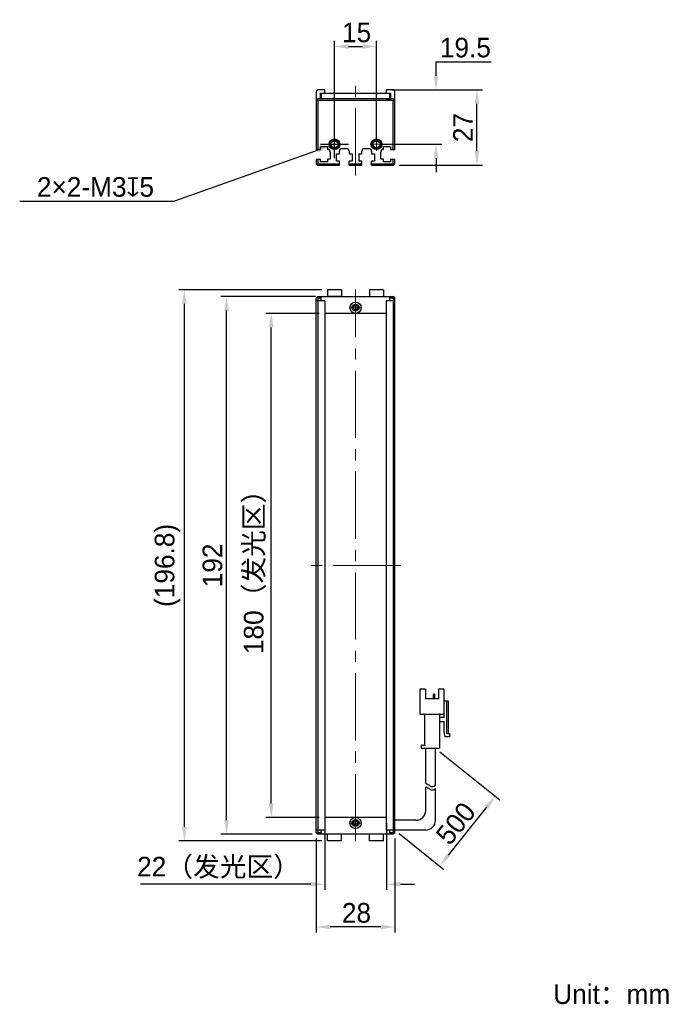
# Model space of a CAD drawing. Header units: millimetres. Extents: x 66 to 184, y 57 to 233.
import ezdxf

# ---------------------------------------------------------------- set-up
doc = ezdxf.new("R2010")
doc.units = ezdxf.units.MM
doc.header["$PDSIZE"] = -5
doc.linetypes.add('点画线', pattern=[18, 12, -2, 2, -2])
for name, color, linetype, lineweight in [('中心线层', 1, '点画线', 18), ('标注', 3, 'Continuous', 25), ('粗实线', 7, 'Continuous', 30), ('粗实线层', 7, 'Continuous', 35)]:
    doc.layers.add(name, color=color, linetype=linetype, lineweight=lineweight)
doc.styles.add('标准', font='txt', dxfattribs={"width": 0.667})
doc.dimstyles.new('CST Standard', dxfattribs={"dimtxt": 3.5, "dimasz": 2.5, "dimexe": 1, "dimexo": 1, "dimgap": 0.6, "dimtad": 1, "dimtoh": 1, "dimdsep": 46, "dimtxsty": 'Standard', "dimcen": -2.5, "dimdle": 5, "dimadec": 0, "dimazin": 2, "dimtfac": 1, "dimtofl": 0, "dimtmove": 0, "dimatfit": 0, "dimfxl": 1, "dimtolj": 1, "dimarcsym": 0})

# ---------------------------------------------------------------- blocks, each defined once
blk = doc.blocks.new('*X1')
at = {"layer": 'Defpoints', "color": 0}
for p in [(110.49, 180.64), (120.03, 180.64), (120.03, 90.64)]:
    blk.add_point(p, dxfattribs=at)
at = {"layer": '标注', "color": 0, "linetype": 'Continuous', "lineweight": -2, "ltscale": 3}
for p, q in [((119.03, 180.64), (109.49, 180.64)), ((119.03, 90.64), (109.49, 90.64))]:
    blk.add_line(p, q, dxfattribs=at)
at = {"layer": '标注', "color": 9, "linetype": 'Continuous', "lineweight": -2, "ltscale": 3}
blk.add_line((110.49, 93.14), (110.49, 178.14), dxfattribs=at)
at = {"layer": '标注', "color": 9}
for points in [[(110.9, 178.14), (110.07, 178.14), (110.49, 180.64)], [(110.07, 93.14), (110.9, 93.14), (110.49, 90.64)]]:
    blk.add_solid(points, dxfattribs=at)
at = {"layer": '标注', "color": 7, "insert": (107.57, 135.64), "char_height": 3.5, "attachment_point": 5, "rotation": 90}
blk.add_mtext('\\A1;\\A1;{\\fFZLanTingHei-R-GBK|b0|i0|c134|p2;180（发光区）}', dxfattribs=at)
blk = doc.blocks.new('*X2')
at = {"layer": 'Defpoints', "color": 0}
for p in [(102.5, 183.64), (119.38, 183.64), (118.78, 87.64)]:
    blk.add_point(p, dxfattribs=at)
at = {"layer": '标注', "color": 0, "linetype": 'Continuous', "lineweight": -2, "ltscale": 3}
for p, q in [((118.38, 183.64), (101.5, 183.64)), ((117.78, 87.64), (101.5, 87.64))]:
    blk.add_line(p, q, dxfattribs=at)
at = {"layer": '标注', "color": 9, "linetype": 'Continuous', "lineweight": -2, "ltscale": 3}
blk.add_line((102.5, 90.14), (102.5, 181.14), dxfattribs=at)
at = {"layer": '标注', "color": 9}
for points in [[(102.92, 181.14), (102.09, 181.14), (102.5, 183.64)], [(102.09, 90.14), (102.92, 90.14), (102.5, 87.64)]]:
    blk.add_solid(points, dxfattribs=at)
at = {"layer": '标注', "color": 7, "insert": (100.01, 135.64), "char_height": 3.5, "attachment_point": 5, "rotation": 90}
blk.add_mtext('\\A1;\\A1;{\\fFZLanTingHei-R-GBK|b0|i0|c134|p2;192}', dxfattribs=at)
blk = doc.blocks.new('*X3')
at = {"layer": 'Defpoints', "color": 0}
for p in [(120.03, 90.64), (131.03, 90.64), (120.03, 78.71)]:
    blk.add_point(p, dxfattribs=at)
at = {"layer": '标注', "color": 0, "linetype": 'Continuous', "lineweight": -2, "ltscale": 3}
for p, q in [((120.03, 89.64), (120.03, 77.71)), ((131.03, 89.64), (131.03, 77.71))]:
    blk.add_line(p, q, dxfattribs=at)
at = {"layer": '标注', "color": 9, "linetype": 'Continuous', "lineweight": -2, "ltscale": 3}
for p, q in [((117.53, 78.71), (87.13, 78.71)), ((133.53, 78.71), (136.03, 78.71))]:
    blk.add_line(p, q, dxfattribs=at)
at = {"layer": '标注', "color": 9}
for points in [[(117.53, 78.3), (117.53, 79.13), (120.03, 78.71)], [(133.53, 79.13), (133.53, 78.3), (131.03, 78.71)]]:
    blk.add_solid(points, dxfattribs=at)
at = {"layer": '标注', "color": 7, "insert": (101.08, 81.63), "char_height": 3.5, "attachment_point": 5}
blk.add_mtext('\\A1;\\A1;{\\fFZLanTingHei-R-GBK|b0|i0|c134|p2;22（发光区）}', dxfattribs=at)
blk = doc.blocks.new('*X4')
at = {"layer": 'Defpoints', "color": 0}
for p in [(118.53, 87.89), (132.53, 87.89), (118.53, 71.08)]:
    blk.add_point(p, dxfattribs=at)
at = {"layer": '标注', "color": 0, "linetype": 'Continuous', "lineweight": -2, "ltscale": 3}
for p, q in [((118.53, 86.89), (118.53, 70.08)), ((132.53, 86.89), (132.53, 70.08))]:
    blk.add_line(p, q, dxfattribs=at)
at = {"layer": '标注', "color": 9, "linetype": 'Continuous', "lineweight": -2, "ltscale": 3}
blk.add_line((130.03, 71.08), (121.03, 71.08), dxfattribs=at)
at = {"layer": '标注', "color": 9}
for points in [[(121.03, 71.5), (121.03, 70.66), (118.53, 71.08)], [(130.03, 70.66), (130.03, 71.5), (132.53, 71.08)]]:
    blk.add_solid(points, dxfattribs=at)
at = {"layer": '标注', "color": 7, "insert": (125.7, 73.58), "char_height": 3.5, "attachment_point": 5}
blk.add_mtext('\\A1;\\A1;{\\fFZLanTingHei-R-GBK|b0|i0|c134|p2;28}', dxfattribs=at)
blk = doc.blocks.new('*X5')
at = {"layer": 'Defpoints', "color": 0}
for p in [(129.28, 228.29), (121.78, 210.82), (129.28, 210.82)]:
    blk.add_point(p, dxfattribs=at)
at = {"layer": '标注', "color": 0, "linetype": 'Continuous', "lineweight": -2, "ltscale": 3}
for p, q in [((121.78, 211.82), (121.78, 229.29)), ((129.28, 211.82), (129.28, 229.29))]:
    blk.add_line(p, q, dxfattribs=at)
at = {"layer": '标注', "color": 9, "linetype": 'Continuous', "lineweight": -2, "ltscale": 3}
blk.add_line((124.28, 228.29), (126.78, 228.29), dxfattribs=at)
at = {"layer": '标注', "color": 9}
for points in [[(124.28, 228.7), (124.28, 227.87), (121.78, 228.29)], [(126.78, 227.87), (126.78, 228.7), (129.28, 228.29)]]:
    blk.add_solid(points, dxfattribs=at)
at = {"layer": '标注', "color": 7, "insert": (125.73, 230.78), "char_height": 3.5, "attachment_point": 5}
blk.add_mtext('\\A1;\\A1;{\\fFZLanTingHei-R-GBK|b0|i0|c134|p2;15}', dxfattribs=at)
blk = doc.blocks.new('*X6')
at = {"layer": 'Defpoints', "color": 0}
for p in [(131.03, 220.57), (139.91, 220.57), (129.28, 210.82)]:
    blk.add_point(p, dxfattribs=at)
at = {"layer": '标注', "color": 9, "linetype": 'Continuous', "lineweight": -2, "ltscale": 3}
for p, q in [((139.91, 225.57), (149.77, 225.57)), ((139.91, 223.07), (139.91, 225.57)), ((139.91, 208.32), (139.91, 205.82))]:
    blk.add_line(p, q, dxfattribs=at)
at = {"layer": '标注', "color": 0, "linetype": 'Continuous', "lineweight": -2, "ltscale": 3}
for p, q in [((132.03, 220.57), (140.91, 220.57)), ((130.28, 210.82), (140.91, 210.82))]:
    blk.add_line(p, q, dxfattribs=at)
at = {"layer": '标注', "color": 9}
for points in [[(139.49, 223.07), (140.33, 223.07), (139.91, 220.57)], [(140.33, 208.32), (139.49, 208.32), (139.91, 210.82)]]:
    blk.add_solid(points, dxfattribs=at)
at = {"layer": '标注', "color": 7, "insert": (145.14, 228.07), "char_height": 3.5, "attachment_point": 5}
blk.add_mtext('\\A1;\\A1;{\\fFZLanTingHei-R-GBK|b0|i0|c134|p2;19.5}', dxfattribs=at)
blk = doc.blocks.new('*X7')
at = {"layer": 'Defpoints', "color": 0}
for p in [(94.98, 184.84), (120.53, 184.84), (120.53, 86.44)]:
    blk.add_point(p, dxfattribs=at)
at = {"layer": '标注', "color": 0, "linetype": 'Continuous', "lineweight": -2, "ltscale": 3}
for p, q in [((119.53, 184.84), (93.98, 184.84)), ((119.53, 86.44), (93.98, 86.44))]:
    blk.add_line(p, q, dxfattribs=at)
at = {"layer": '标注', "color": 9, "linetype": 'Continuous', "lineweight": -2, "ltscale": 3}
blk.add_line((94.98, 88.94), (94.98, 182.34), dxfattribs=at)
at = {"layer": '标注', "color": 9}
for points in [[(95.39, 182.34), (94.56, 182.34), (94.98, 184.84)], [(94.56, 88.94), (95.39, 88.94), (94.98, 86.44)]]:
    blk.add_solid(points, dxfattribs=at)
at = {"layer": '标注', "color": 7, "insert": (91.97, 135.64), "char_height": 3.5, "attachment_point": 5, "rotation": 90}
blk.add_mtext('\\A1;\\A1;{\\fFZLanTingHei-R-GBK|b0|i0|c134|p2;(196.8)}', dxfattribs=at)
blk = doc.blocks.new('*X8')
at = {"layer": 'Defpoints', "color": 0}
for p in [(122.48, 211.07), (121.07, 210.57)]:
    blk.add_point(p, dxfattribs=at)
at = {"layer": '标注', "color": 0, "linetype": 'Continuous', "ltscale": 3}
for p, q in [((121.78, 208.32), (121.78, 213.32)), ((119.28, 210.82), (124.28, 210.82))]:
    blk.add_line(p, q, dxfattribs=at)
at = {"layer": '标注', "color": 9, "linetype": 'Continuous', "lineweight": -2, "ltscale": 3}
for p in [(118.71, 209.73), (65.58, 200.69)]:
    blk.add_line(p, (93.24, 200.69), dxfattribs=at)
at = {"layer": '标注', "color": 9}
blk.add_solid([(118.85, 209.34), (118.57, 210.13), (121.07, 210.57)], dxfattribs=at)
at = {"layer": '标注', "color": 7, "insert": (79.11, 203.19), "char_height": 3.5, "attachment_point": 5}
blk.add_mtext('\\A1;\\A1;{\\fFZLanTingHei-R-GBK|b0|i0|c134|p2;2×2-M3\\fGDT|b1|i0|c0|p2;x\\fFZLanTingHei-R-GBK|b0|i0|c134|p2;5\\P}', dxfattribs=at)
blk = doc.blocks.new('*X9')
at = {"layer": 'Defpoints', "color": 0}
for p in [(139.8, 102.98), (150.5, 94.42), (132.53, 88.39)]:
    blk.add_point(p, dxfattribs=at)
at = {"layer": '标注', "color": 0, "linetype": 'Continuous', "lineweight": -2, "ltscale": 3}
for p, q in [((140.58, 102.35), (151.28, 93.8)), ((133.31, 87.77), (141.32, 81.35))]:
    blk.add_line(p, q, dxfattribs=at)
at = {"layer": '标注', "color": 9, "linetype": 'Continuous', "lineweight": -2, "ltscale": 3}
blk.add_line((142.11, 83.93), (148.94, 92.47), dxfattribs=at)
at = {"layer": '标注', "color": 9}
for points in [[(149.26, 92.21), (148.61, 92.73), (150.5, 94.42)], [(141.78, 84.19), (142.43, 83.67), (140.54, 81.98)]]:
    blk.add_solid(points, dxfattribs=at)
at = {"layer": '标注', "color": 7, "insert": (143.43, 89.57), "char_height": 3.5, "attachment_point": 5, "rotation": 51.3402}
blk.add_mtext('\\A1;{\\fFZLanTingHei-R-GBK|b0|i0|c134|p2;500}', dxfattribs=at)
blk = doc.blocks.new('*X10')
at = {"layer": 'Defpoints', "color": 0}
for p in [(132.28, 220.57), (147.2, 220.57), (132.28, 207.07)]:
    blk.add_point(p, dxfattribs=at)
at = {"layer": '标注', "color": 0, "linetype": 'Continuous', "lineweight": -2, "ltscale": 3}
for p, q in [((133.28, 220.57), (148.2, 220.57)), ((133.28, 207.07), (148.2, 207.07))]:
    blk.add_line(p, q, dxfattribs=at)
at = {"layer": '标注', "color": 9, "linetype": 'Continuous', "lineweight": -2, "ltscale": 3}
blk.add_line((147.2, 209.57), (147.2, 218.07), dxfattribs=at)
at = {"layer": '标注', "color": 9}
for points in [[(147.61, 218.07), (146.78, 218.07), (147.2, 220.57)], [(146.78, 209.57), (147.61, 209.57), (147.2, 207.07)]]:
    blk.add_solid(points, dxfattribs=at)
at = {"layer": '标注', "color": 7, "insert": (144.71, 213.82), "char_height": 3.5, "attachment_point": 5, "rotation": 90}
blk.add_mtext('\\A1;\\A1;{\\fDengXian Light|b0|i0|c134|p2;27}', dxfattribs=at)

msp = doc.modelspace()

# ---------------------------------------------------------------- linework, layer by layer
at = {"layer": '中心线层', "color": 0}
for p, q in [((125.5259, 205.2494), (125.5259, 222.4674)), ((121.7759, 209.6803), (121.7759, 211.9628)), ((129.2759, 209.6803), (129.2759, 211.9628)), ((122.9172, 210.8216), (120.6347, 210.8216)), ((122.9172, 210.8216), (121.0509, 210.8216)), ((130.4172, 210.8216), (128.1347, 210.8216)), ((130.4172, 210.8216), (128.5509, 210.8216)), ((125.5259, 86.3928), (125.5259, 184.8928)), ((126.6672, 181.6428), (124.3847, 181.6428)), ((125.5259, 182.7841), (125.5259, 180.9178)), ((125.5259, 182.7841), (125.5259, 180.5016)), ((133.5561, 135.6428), (117.4958, 135.6428)), ((125.5259, 90.7841), (125.5259, 88.9178)), ((125.5259, 90.7841), (125.5259, 88.5016)), ((126.6672, 89.6428), (124.3847, 89.6428))]:
    msp.add_line(p, q, dxfattribs=at)
at = {"layer": '粗实线', "color": 0, "ltscale": 3}
for p, q in [((118.7759, 220.5716), (118.5259, 220.3216)), ((118.5259, 220.3216), (118.5259, 209.9216)), ((120.0259, 220.5716), (118.7759, 220.5716)), ((119.2759, 218.9202), (119.2759, 219.9716)), ((119.2759, 219.9716), (131.7759, 219.9716)), ((119.3759, 219.9716), (119.3759, 219.0202)), ((120.0259, 219.9716), (120.0259, 220.5716)), ((131.0259, 220.5716), (131.0259, 219.9716)), ((132.2759, 220.5716), (131.0259, 220.5716)), ((131.6759, 219.0212), (131.6759, 219.9716)), ((131.7759, 219.9716), (131.7759, 218.9202)), ((132.5259, 220.3216), (132.2759, 220.5716)), ((132.5259, 209.9216), (132.5259, 220.3216)), ((118.7759, 218.9202), (118.5259, 218.6702)), ((118.7759, 218.6702), (118.6509, 218.7952)), ((132.2759, 218.9202), (118.7759, 218.9202)), ((118.7759, 218.6702), (118.7759, 209.9216)), ((132.2759, 218.6702), (118.7759, 218.6702)), ((120.0259, 218.9703), (119.2759, 218.9702)), ((119.3759, 219.0202), (131.6759, 219.0212)), ((120.0259, 218.9203), (120.0259, 218.9703)), ((131.0259, 218.9703), (131.7759, 218.9702)), ((131.0259, 218.9202), (131.0259, 218.9703)), ((132.5259, 218.6702), (132.2759, 218.9202)), ((132.4009, 218.7952), (132.2759, 218.6702)), ((132.2759, 209.9216), (132.2759, 218.6702)), ((118.5259, 209.9216), (119.2759, 209.9216)), ((119.2759, 209.9216), (119.2759, 210.4216)), ((119.2759, 210.4216), (120.5259, 210.4216)), ((120.5259, 210.4216), (120.5259, 209.9216)), ((121.0259, 209.4216), (121.0259, 208.1716)), ((122.6509, 209.1216), (122.6509, 209.5716)), ((123.1509, 210.0716), (123.9009, 210.0716)), ((124.4009, 209.5716), (124.4009, 209.1216)), ((126.6509, 209.1216), (126.6509, 209.5716)), ((127.1509, 210.0716), (127.9009, 210.0716)), ((128.4009, 209.5716), (128.4009, 209.1216)), ((130.0259, 208.1716), (130.0259, 209.4216)), ((130.5259, 210.4216), (131.7759, 210.4216)), ((130.5259, 209.9216), (130.5259, 210.4216)), ((131.7759, 210.4216), (131.7759, 209.9216)), ((131.7759, 209.9216), (132.5259, 209.9216)), ((118.5259, 208.1716), (118.5259, 207.3216)), ((118.5259, 208.1716), (119.2759, 208.1716)), ((118.7759, 208.1716), (118.7759, 207.4251)), ((119.2759, 207.6716), (119.2759, 208.1716)), ((120.5259, 207.6716), (119.2759, 207.6716)), ((121.0259, 208.1716), (120.5259, 208.1716)), ((120.5259, 208.1716), (120.5259, 207.6716)), ((122.1509, 209.1216), (122.6509, 209.1216)), ((122.1509, 207.8216), (122.1509, 209.1216)), ((122.6509, 207.8216), (122.1509, 207.8216)), ((122.6509, 207.0716), (122.6509, 207.8216)), ((124.4009, 209.1216), (124.9009, 209.1216)), ((124.9009, 207.8216), (124.4009, 207.8216)), ((124.4009, 207.0716), (124.4009, 207.8216)), ((124.9009, 209.1216), (124.9009, 207.8216)), ((126.1509, 209.1216), (126.6509, 209.1216)), ((126.1509, 207.8216), (126.1509, 209.1216)), ((126.6509, 207.8216), (126.1509, 207.8216)), ((126.6509, 207.0716), (126.6509, 207.8216)), ((128.4009, 209.1216), (128.9009, 209.1216)), ((128.9009, 207.8216), (128.4009, 207.8216)), ((128.4009, 207.0716), (128.4009, 207.8216)), ((128.9009, 209.1216), (128.9009, 207.8216)), ((130.5259, 208.1716), (130.0259, 208.1716)), ((130.5259, 207.6716), (130.5259, 208.1716)), ((131.7759, 207.6716), (130.5259, 207.6716)), ((131.7759, 208.1716), (132.5259, 208.1716)), ((131.7759, 208.1716), (131.7759, 207.6716)), ((132.2759, 207.4251), (132.2759, 208.1716)), ((132.5259, 207.3216), (132.5259, 208.1716)), ((118.5259, 207.3216), (118.7759, 207.4251)), ((118.5259, 207.3216), (118.7759, 207.0716)), ((118.7759, 207.4251), (118.8795, 207.3216)), ((118.7759, 207.0716), (118.8795, 207.3216)), ((118.7759, 207.0716), (122.6509, 207.0716)), ((118.8795, 207.3216), (122.6509, 207.3216)), ((124.4009, 207.3216), (126.6509, 207.3216)), ((124.4009, 207.0716), (126.6509, 207.0716)), ((128.4009, 207.3216), (132.1724, 207.3216)), ((128.4009, 207.0716), (132.2759, 207.0716)), ((132.1724, 207.3216), (132.2759, 207.4251)), ((132.2759, 207.0716), (132.1724, 207.3216)), ((132.5259, 207.3216), (132.2759, 207.4251)), ((132.2759, 207.0716), (132.5259, 207.3216)), ((120.5259, 184.8428), (120.5259, 183.6428)), ((123.0259, 184.8428), (120.5259, 184.8428)), ((123.0259, 184.8428), (123.0259, 183.6428)), ((128.0259, 184.8428), (128.0259, 183.6428)), ((130.5259, 184.8428), (128.0259, 184.8428)), ((130.5259, 184.8428), (130.5259, 183.6428)), ((118.5259, 183.3928), (118.7759, 183.6428)), ((118.5259, 87.8928), (118.5259, 183.3928)), ((120.0259, 182.8928), (118.5259, 182.8928)), ((118.6509, 183.5178), (118.7759, 183.3928)), ((118.7759, 183.6428), (132.2759, 183.6428)), ((118.7759, 183.3928), (118.7759, 87.8928)), ((118.7759, 183.3928), (119.3759, 183.3928)), ((119.3759, 182.8928), (119.3759, 183.6428)), ((120.0259, 182.8928), (120.0259, 88.3928)), ((123.0259, 183.6428), (120.5259, 183.6428)), ((131.0259, 182.8928), (131.0259, 88.3928)), ((132.5259, 182.8928), (131.0259, 182.8928)), ((131.6759, 182.8928), (131.6759, 183.6428)), ((131.6759, 183.3928), (132.2759, 183.3928)), ((132.5259, 183.3928), (132.2759, 183.6428)), ((132.2759, 183.3928), (132.4009, 183.5178)), ((132.2759, 183.3928), (132.276, 87.8928)), ((132.5259, 87.8928), (132.5259, 183.3928)), ((131.0259, 180.6428), (120.0259, 180.6428)), ((137.9952, 113.5345), (137.0036, 113.5345)), ((137.0036, 113.5345), (137.0036, 109.2178)), ((137.9952, 113.5345), (137.9952, 111.7845)), ((139.4532, 111.7845), (139.4532, 112.5895)), ((139.5994, 112.6478), (139.5116, 112.6478)), ((139.6577, 111.7845), (139.6577, 112.5895)), ((141.3202, 113.5345), (140.3286, 113.5345)), ((140.3286, 113.5345), (140.3286, 111.7845)), ((141.3202, 113.5345), (141.3202, 109.2178)), ((140.3286, 111.7845), (137.9952, 111.7845)), ((141.3202, 111.4345), (142.0786, 111.4345)), ((141.3786, 108.4012), (141.3786, 111.4345)), ((141.7869, 111.4345), (141.7869, 105.7178)), ((142.0786, 111.4345), (142.0786, 105.6012)), ((137.1202, 109.1012), (141.2036, 109.1012)), ((141.3786, 110.7345), (141.3202, 110.7345)), ((137.8202, 108.9845), (137.8202, 103.5595)), ((140.5036, 108.9845), (140.5036, 102.9762)), ((140.6202, 108.5178), (141.3786, 108.5178)), ((141.3786, 107.7012), (140.6202, 107.7012)), ((141.3786, 105.9512), (141.3786, 107.8178)), ((141.5536, 105.0178), (141.3786, 105.9512)), ((141.9036, 105.6012), (142.3119, 105.6012)), ((142.3119, 105.6012), (142.3119, 105.0178)), ((142.3119, 105.0178), (141.5536, 105.0178)), ((137.2369, 103.4428), (137.2369, 102.9762)), ((137.2369, 102.9762), (140.5036, 102.9762)), ((137.3536, 103.5595), (137.8202, 103.5595)), ((138.0536, 96.6989), (138.0536, 102.9762)), ((139.8036, 96.3797), (139.8036, 102.9762)), ((138.0536, 91.8928), (138.0536, 96.1004)), ((139.8036, 90.1428), (139.8036, 95.7812)), ((131.0259, 90.6428), (120.0259, 90.6428)), ((136.3036, 90.1428), (132.5259, 90.1428)), ((120.0259, 88.3928), (118.5259, 88.3928)), ((119.3759, 87.6428), (119.3759, 88.3928)), ((132.5259, 88.3928), (131.0259, 88.3928)), ((131.6759, 87.6428), (131.6759, 88.3928)), ((138.0536, 88.3928), (132.5259, 88.3928)), ((118.7759, 87.6428), (118.5259, 87.8928)), ((118.7759, 87.8928), (118.6509, 87.7678)), ((119.3759, 87.8928), (118.7759, 87.8928)), ((132.2759, 87.6428), (118.7759, 87.6428)), ((120.5259, 86.4428), (120.5259, 87.6428)), ((123.0259, 86.4428), (120.5259, 86.4428)), ((123.0259, 86.4428), (123.0259, 87.6428)), ((128.0259, 86.4428), (128.0259, 87.6428)), ((130.5259, 86.4428), (128.0259, 86.4428)), ((130.5259, 86.4428), (130.5259, 87.6428)), ((132.276, 87.8928), (131.6759, 87.8928)), ((132.5259, 87.8928), (132.2759, 87.6428)), ((132.401, 87.7679), (132.276, 87.8928))]:
    msp.add_line(p, q, dxfattribs=at)
for centre, radius in [((121.7759, 210.8216), 0.95), ((121.7759, 210.8216), 0.8), ((121.7759, 210.8216), 0.625), ((129.2759, 210.8216), 0.95), ((129.2759, 210.8216), 0.8), ((129.2759, 210.8216), 0.625), ((125.5261, 181.6428), 1), ((125.5259, 181.6428), 0.625), ((125.5259, 181.6428), 0.4), ((125.5258, 89.6428), 1), ((125.526, 89.6428), 0.625), ((125.5259, 89.6428), 0.4)]:
    msp.add_circle(centre, radius, dxfattribs=at)
for centre, radius, start, end in [((121.7759, 210.8216), 0.75, 255, 195), ((129.2759, 210.8216), 0.75, 255, 195), ((120.5259, 209.4216), 0.5, 0, 90), ((123.1509, 209.5716), 0.5, 90, 180), ((123.9009, 209.5716), 0.5, 0, 90), ((127.1509, 209.5716), 0.5, 90, 180), ((127.9009, 209.5716), 0.5, 0, 90), ((130.5259, 209.4216), 0.5, 90, 180), ((125.5259, 181.6428), 0.5, 165, 105), ((125.5261, 181.6428), 0.3667, 25.932154, 154.217671), ((125.5261, 181.6428), 0.3667, 205.782329, 334.067846), ((139.5116, 112.5895), 0.0583, 90, 180), ((139.5994, 112.5895), 0.0583, 0, 90), ((137.1202, 109.2178), 0.1167, 180, 270), ((137.7036, 108.9845), 0.1167, 0, 90), ((140.6202, 108.9845), 0.1167, 90, 180), ((141.2036, 109.2178), 0.1167, 270, 0), ((140.6202, 108.6345), 0.1167, 180, 270), ((140.6202, 107.5845), 0.1167, 90, 180), ((141.9036, 105.7178), 0.1167, 180, 270), ((137.3536, 103.4428), 0.1167, 90, 180), ((136.3036, 91.8928), 1.75, 270, 0), ((125.5259, 89.6428), 0.5, 345, 285), ((125.5258, 89.6428), 0.3667, 25.782329, 154.067846), ((138.0536, 90.1428), 1.75, 270, 0), ((125.5258, 89.6428), 0.3667, 205.932154, 334.217671)]:
    msp.add_arc(centre, radius, start, end, dxfattribs=at)
for points, knots in [([(125.1959, 181.8023), (125.1841, 181.7778), (125.168, 181.7248), (125.163, 181.6702), (125.163, 181.6428)], [0, 0, 0, 0, 501.63268687, 1003.74591549, 1003.74591549, 1003.74591549, 1003.74591549]), ([(125.163, 181.6428), (125.163, 181.6155), (125.168, 181.5609), (125.1841, 181.5079), (125.1959, 181.4834)], [0, 0, 0, 0, 501.72240058, 1002.97182111, 1002.97182111, 1002.97182111, 1002.97182111]), ([(125.8892, 181.6428), (125.8892, 181.6703), (125.8842, 181.7253), (125.8679, 181.7785), (125.8559, 181.8032)], [0, 0, 0, 0, 502.64700192, 1004.80957569, 1004.80957569, 1004.80957569, 1004.80957569]), ([(125.8559, 181.4825), (125.8679, 181.5072), (125.8842, 181.5604), (125.8892, 181.6154), (125.8892, 181.6428)], [0, 0, 0, 0, 501.77129423, 1004.03417143, 1004.03417143, 1004.03417143, 1004.03417143]), ([(137.8202, 103.5595), (137.8218, 103.558), (137.8272, 103.5525), (137.8382, 103.5416), (137.854, 103.5258), (137.8729, 103.5069), (137.8936, 103.4862), (137.9151, 103.4646), (137.9297, 103.4501), (137.9369, 103.4428)], [0, 0, 0, 0, 90.67192482, 321.27758533, 641.87666068, 1020.00547965, 1433.00149543, 1861.85098113, 2287.67648564, 2287.67648564, 2287.67648564, 2287.67648564]), ([(138.0536, 96.6989), (138.1927, 96.6775), (138.513, 96.5612), (139.0639, 96.0046), (139.5242, 96.1804), (139.8036, 96.3797)], [0, 0, 0, 0, 247.98593174, 584.25434474, 1077.58559016, 1077.58559016, 1077.58559016, 1077.58559016]), ([(138.0536, 96.1004), (138.1927, 96.079), (138.513, 95.9627), (139.0639, 95.4061), (139.5242, 95.5818), (139.8036, 95.7812)], [0, 0, 0, 0, 247.75457727, 583.70927408, 1076.58027409, 1076.58027409, 1076.58027409, 1076.58027409]), ([(125.196, 89.8032), (125.184, 89.7785), (125.1677, 89.7253), (125.1627, 89.6703), (125.1627, 89.6428)], [0, 0, 0, 0, 348.01815595, 696.37726364, 696.37726364, 696.37726364, 696.37726364]), ([(125.8889, 89.6428), (125.8889, 89.6702), (125.8839, 89.7248), (125.8678, 89.7778), (125.856, 89.8023)], [0, 0, 0, 0, 350.00319516, 699.67643788, 699.67643788, 699.67643788, 699.67643788]), ([(125.1627, 89.6428), (125.1627, 89.6154), (125.1677, 89.5604), (125.184, 89.5072), (125.196, 89.4825)], [0, 0, 0, 0, 348.22018644, 696.10477422, 696.10477422, 696.10477422, 696.10477422]), ([(125.856, 89.4834), (125.8678, 89.5079), (125.8839, 89.5609), (125.8889, 89.6155), (125.8889, 89.6428)], [0, 0, 0, 0, 349.53763993, 699.41012134, 699.41012134, 699.41012134, 699.41012134])]:
    msp.add_open_spline(points, degree=3, knots=knots, dxfattribs=at)

# ---------------------------------------------------------------- texts
at = {"layer": '粗实线层', "color": 0, "insert": (160.821, 60.8343), "char_height": 3.5, "width": 42.992139, "attachment_point": 1, "style": '标准'}
msp.add_mtext('{\\W1;\\fFZLanTingHei-R-GBK|b0|i0|c134|p2;Unit：mm}', dxfattribs=at)

# ---------------------------------------------------------------- dimensions: what is measured, and where the dimension line sits
at = {"layer": '标注', "color": 0, "ltscale": 3}
for base, p1, p2, override, picture, middle in [((129.2759, 228.2877), (121.7759, 210.8216), (129.2759, 210.8216), {"dimlfac": 2, "dimtxsty": 'Standard', "dimsah": 1, "dimclrd": 9, "dimclrt": 7, "dimtzin": 8}, '*X5', (125.7341, 228.2877)), ((120.0259, 78.7118), (131.0259, 90.6428), (120.0259, 90.6428), {"dimlfac": 2, "dimpost": '（发光区）', "dimtxsty": 'Standard', "dimsah": 1, "dimclrd": 9, "dimclrt": 7, "dimtzin": 8}, '*X3', (101.0765, 78.7118)), ((118.5259, 71.0801), (132.5259, 87.8928), (118.5259, 87.8928), {"dimlfac": 2, "dimtxsty": 'Standard', "dimsah": 1, "dimclrd": 9, "dimclrt": 7, "dimtzin": 8}, '*X4', (125.6984, 71.0801))]:
    dim = msp.add_linear_dim(base=base, p1=p1, p2=p2, text='\\A1;{\\fFZLanTingHei-R-GBK|b0|i0|c134|p2;<>}', dimstyle='CST Standard', override=override, dxfattribs=at)
    dim.commit()
    dim.dimension.update_dxf_attribs({"geometry": picture, "text_midpoint": middle, "dimtype": 160})
for base, p1, p2, text, override, picture, middle in [((139.9111, 220.5716), (129.2759, 210.8216), (131.0259, 220.5716), '\\A1;{\\fFZLanTingHei-R-GBK|b0|i0|c134|p2;<>}', {"dimlfac": 2, "dimtxsty": 'Standard', "dimsah": 1, "dimclrd": 9, "dimclrt": 7, "dimtzin": 8}, '*X6', (145.138, 228.0682)), ((147.197, 220.5716), (132.2759, 207.0716), (132.2759, 220.5716), '\\A1;{\\fDengXian Light|b0|i0|c134|p2;<>}', {"dimlfac": 2, "dimtxsty": 'Standard', "dimsah": 1, "dimclrd": 9, "dimclrt": 7, "dimtzin": 8}, '*X10', (144.714, 213.8216)), ((94.9756, 184.8428), (120.5259, 86.4428), (120.5259, 184.8428), '\\A1;{\\fFZLanTingHei-R-GBK|b0|i0|c134|p2;<>}', {"dimlfac": 2, "dimpost": '(<>)', "dimtxsty": 'Standard', "dimsah": 1, "dimclrd": 9, "dimclrt": 7, "dimtzin": 8}, '*X7', (91.9659, 135.6428)), ((102.5017, 183.6428), (118.7759, 87.6428), (119.3759, 183.6428), '\\A1;{\\fFZLanTingHei-R-GBK|b0|i0|c134|p2;<>}', {"dimlfac": 2, "dimtxsty": 'Standard', "dimsah": 1, "dimclrd": 9, "dimclrt": 7, "dimtzin": 8}, '*X2', (100.0051, 135.6428)), ((110.4881, 180.6428), (120.0259, 90.6428), (120.0259, 180.6428), '\\A1;{\\fFZLanTingHei-R-GBK|b0|i0|c134|p2;<>}', {"dimlfac": 2, "dimpost": '（发光区）', "dimtxsty": 'Standard', "dimsah": 1, "dimclrd": 9, "dimclrt": 7, "dimtzin": 8}, '*X1', (107.5701, 135.6428))]:
    dim = msp.add_linear_dim(base=base, p1=p1, p2=p2, angle=90, text=text, dimstyle='CST Standard', override=override, dxfattribs=at)
    dim.commit()
    dim.dimension.update_dxf_attribs({"geometry": picture, "text_midpoint": middle})
dim = msp.add_diameter_dim_2p(p1=(122.4827, 211.0724), p2=(121.0691, 210.5707), text='\\A1;{\\fFZLanTingHei-R-GBK|b0|i0|c134|p2;2×2-M3\\fGDT|b1|i0|c0|p2;x\\fFZLanTingHei-R-GBK|b0|i0|c134|p2;5\\P}', dimstyle='CST Standard', override={"dimlfac": 2, "dimpost": '2×2-M<>{\\fcxgdtshp;b}5\\X(此处端板螺丝可根据需要拆装)', "dimtxsty": 'Standard', "dimsah": 1, "dimclrd": 9, "dimclrt": 7, "dimtzin": 8}, dxfattribs=at)
dim.commit()
dim.dimension.update_dxf_attribs({"geometry": '*X8', "text_midpoint": (79.1143, 200.6949), "dimtype": 163})
dim = msp.add_linear_dim(base=(150.4979, 94.4207), p1=(132.5259, 88.3928), p2=(139.8036, 102.9762), angle=51.340192, text='{\\fFZLanTingHei-R-GBK|b0|i0|c134|p2;500}', dimstyle='CST Standard', override={"dimlfac": 2, "dimtxsty": 'Standard', "dimsah": 1, "dimclrd": 9, "dimclrt": 7, "dimtzin": 0}, dxfattribs=at)
dim.commit()
dim.dimension.update_dxf_attribs({"geometry": '*X9', "text_midpoint": (145.3772, 88.0198), "dimtype": 160})

doc.saveas('drawing.dxf')
